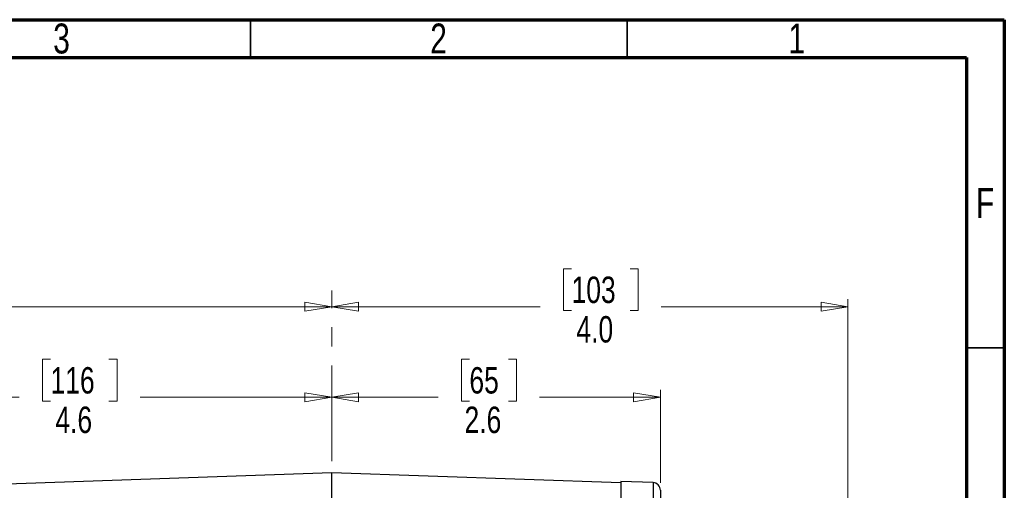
# Model space of a CAD drawing. Header units: inches. Extents: x 0.6 to 16.3, y 0.2 to 11.5.
# Tile 20 of 20: x 11.2 to 16.3, y 9 to 11.5. Entities that reach past the tile are written whole.
import ezdxf

# ---------------------------------------------------------------- set-up
doc = ezdxf.new("R2010")
doc.units = ezdxf.units.IN
doc.header["$MEASUREMENT"] = 0
doc.linetypes.add('CENTERX2', pattern=[0.8, 0.5, -0.1, 0.1, -0.1])
doc.styles.add('SLDTEXTSTYLE0', font='TXT', dxfattribs={"width": 0.75})
doc.dimstyles.new('SLDDIMSTYLE0', dxfattribs={"dimtxt": 0.137795, "dimasz": 0.14, "dimexe": 0, "dimexo": 0.0625, "dimgap": 0.034449, "dimtad": 0, "dimdec": 1, "dimlfac": 1.5, "dimrnd": 1e-09, "dimzin": 12, "dimdsep": 46, "dimtxsty": 'SLDTEXTSTYLE0', "dimblk1": 'CLOSED', "dimblk2": 'CLOSED', "dimsah": 1, "dimcen": 0.09, "dimadec": 0, "dimazin": 3, "dimtfac": 1, "dimtdec": 1, "dimtofl": 0, "dimtmove": 0, "dimatfit": 3, "dimldrblk": 'CLOSED', "dimfxl": 0, "dimfrac": 2, "dimtolj": 1, "dimtzin": 12, "dimarcsym": 0})
doc.dimstyles.new('SLDDIMSTYLE4', dxfattribs={"dimtxt": 0.137795, "dimasz": 0.14, "dimexe": 0, "dimexo": 0.0625, "dimgap": 0.034449, "dimtad": 0, "dimdec": 1, "dimlfac": 1.5, "dimrnd": 1e-09, "dimzin": 4, "dimdsep": 46, "dimtxsty": 'SLDTEXTSTYLE0', "dimblk1": 'CLOSED', "dimblk2": 'CLOSED', "dimsah": 1, "dimcen": 0.09, "dimadec": 0, "dimazin": 1, "dimtfac": 1, "dimtdec": 1, "dimtofl": 0, "dimtmove": 0, "dimatfit": 3, "dimldrblk": 'CLOSED', "dimfxl": 0, "dimfrac": 2, "dimtolj": 1, "dimtzin": 12, "dimarcsym": 0})

# ---------------------------------------------------------------- blocks, each defined once
blk = doc.blocks.new('_Closed')
at = {"color": 0, "linetype": 'ByBlock', "lineweight": -2}
for p, q in [((-1, 0.166667), (0, 0)), ((-1, 0.166667), (-1, -0.166667)), ((0, 0), (-1, -0.166667)), ((0, 0), (-1, 0))]:
    blk.add_line(p, q, dxfattribs=at)
blk = doc.blocks.new('_D_7')
at = {"color": 7, "linetype": 'Continuous', "lineweight": 0}
for p, q in [((11.358, 9.7238), (11.316, 9.7238)), ((11.316, 9.7238), (11.316, 9.505)), ((11.6634, 9.7238), (11.7054, 9.7238)), ((11.7054, 9.7238), (11.7054, 9.505)), ((9.7814, 8.4808), (9.7814, 9.5647)), ((9.7814, 9.5253), (11.1952, 9.5253)), ((12.8267, 9.5253), (11.8262, 9.5253)), ((11.316, 9.505), (11.358, 9.505)), ((11.7054, 9.505), (11.6634, 9.505))]:
    blk.add_line(p, q, dxfattribs=at)
at = {"color": 7, "linetype": 'Continuous', "lineweight": 18, "xscale": 0.14, "yscale": 0.14, "rotation": 180.0000000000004}
blk.add_blockref('_Closed', (9.7814, 9.5253), dxfattribs=at)
at = {"color": 7, "linetype": 'Continuous', "lineweight": 18, "xscale": 0.14, "yscale": 0.14}
blk.add_blockref('_Closed', (12.8267, 9.5253), dxfattribs=at)
at = {"color": 7, "linetype": 'Continuous', "lineweight": 18, "char_height": 0.1378, "attachment_point": 1, "style": 'SLDTEXTSTYLE0'}
for s, insert in [('116', (11.358, 9.6826)), ('4.6', (11.3834, 9.4765))]:
    blk.add_mtext(s, dxfattribs=dict(at, insert=insert))
blk = doc.blocks.new('_D_8')
at = {"color": 7, "linetype": 'Continuous', "lineweight": 0}
for p, q in [((10.3594, 10.1962), (10.3174, 10.1962)), ((10.3174, 10.1962), (10.3174, 9.9775)), ((10.6648, 10.1962), (10.7068, 10.1962)), ((10.7068, 10.1962), (10.7068, 9.9775)), ((9.0214, 8.7292), (9.0214, 10.0371)), ((9.0214, 9.9977), (10.1965, 9.9977)), ((10.3174, 9.9775), (10.3594, 9.9775)), ((10.7068, 9.9775), (10.6648, 9.9775)), ((12.8267, 9.9977), (10.8276, 9.9977))]:
    blk.add_line(p, q, dxfattribs=at)
at = {"color": 7, "linetype": 'Continuous', "lineweight": 18, "xscale": 0.14, "yscale": 0.14, "rotation": 180.0000000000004}
blk.add_blockref('_Closed', (9.0214, 9.9977), dxfattribs=at)
at = {"color": 7, "linetype": 'Continuous', "lineweight": 18, "xscale": 0.14, "yscale": 0.14}
blk.add_blockref('_Closed', (12.8267, 9.9977), dxfattribs=at)
at = {"color": 7, "linetype": 'Continuous', "lineweight": 18, "char_height": 0.1378, "attachment_point": 1, "style": 'SLDTEXTSTYLE0'}
for s, insert in [('145', (10.3594, 10.1551)), ('5.7', (10.3848, 9.9489))]:
    blk.add_mtext(s, dxfattribs=dict(at, insert=insert))
blk = doc.blocks.new('_D_9')
at = {"color": 7, "linetype": 'Continuous', "lineweight": 0}
for p, q in [((13.5453, 9.7238), (13.5034, 9.7238)), ((13.5034, 9.7238), (13.5034, 9.505)), ((13.749, 9.7238), (13.791, 9.7238)), ((13.791, 9.7238), (13.791, 9.505)), ((14.5431, 9.079), (14.5431, 9.5647)), ((12.8267, 9.5253), (13.3825, 9.5253)), ((14.5431, 9.5253), (13.9118, 9.5253)), ((13.5034, 9.505), (13.5453, 9.505)), ((13.791, 9.505), (13.749, 9.505))]:
    blk.add_line(p, q, dxfattribs=at)
at = {"color": 7, "linetype": 'Continuous', "lineweight": 18, "xscale": 0.14, "yscale": 0.14, "rotation": 180.0000000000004}
blk.add_blockref('_Closed', (12.8267, 9.5253), dxfattribs=at)
at = {"color": 7, "linetype": 'Continuous', "lineweight": 18, "xscale": 0.14, "yscale": 0.14}
blk.add_blockref('_Closed', (14.5431, 9.5253), dxfattribs=at)
at = {"color": 7, "linetype": 'Continuous', "lineweight": 18, "char_height": 0.1378, "attachment_point": 1, "style": 'SLDTEXTSTYLE0'}
for s, insert in [('65', (13.5453, 9.6826)), ('2.6', (13.5199, 9.4765))]:
    blk.add_mtext(s, dxfattribs=dict(at, insert=insert))
blk = doc.blocks.new('_D_10')
at = {"color": 7, "linetype": 'Continuous', "lineweight": 0}
for p, q in [((14.0787, 10.1962), (14.0367, 10.1962)), ((14.0367, 10.1962), (14.0367, 9.9775)), ((14.3841, 10.1962), (14.4261, 10.1962)), ((14.4261, 10.1962), (14.4261, 9.9775)), ((15.5217, 7.5217), (15.5217, 10.0371)), ((12.8267, 9.9977), (13.9158, 9.9977)), ((14.0367, 9.9775), (14.0787, 9.9775)), ((14.4261, 9.9775), (14.3841, 9.9775)), ((15.5217, 9.9977), (14.5469, 9.9977))]:
    blk.add_line(p, q, dxfattribs=at)
at = {"color": 7, "linetype": 'Continuous', "lineweight": 18, "xscale": 0.14, "yscale": 0.14, "rotation": 180.0000000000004}
blk.add_blockref('_Closed', (12.8267, 9.9977), dxfattribs=at)
at = {"color": 7, "linetype": 'Continuous', "lineweight": 18, "xscale": 0.14, "yscale": 0.14}
blk.add_blockref('_Closed', (15.5217, 9.9977), dxfattribs=at)
at = {"color": 7, "linetype": 'Continuous', "lineweight": 18, "char_height": 0.1378, "attachment_point": 1, "style": 'SLDTEXTSTYLE0'}
for s, insert in [('103', (14.0787, 10.1551)), ('4.0', (14.1041, 9.9489))]:
    blk.add_mtext(s, dxfattribs=dict(at, insert=insert))

msp = doc.modelspace()

# ---------------------------------------------------------------- linework, layer by layer
at = {"color": 7, "linetype": 'Continuous', "lineweight": 70}
for p, q in [((0.5906, 11.4961), (16.3386, 11.4961)), ((16.3386, 11.4961), (16.3386, 0.1969)), ((0.7874, 11.2992), (16.1417, 11.2992)), ((16.1417, 11.2992), (16.1417, 0.3937))]:
    msp.add_line(p, q, dxfattribs=at)
at = {"color": 7, "linetype": 'Continuous', "lineweight": 35}
for p, q in [((12.4016, 11.2992), (12.4016, 11.4961)), ((14.3701, 11.2992), (14.3701, 11.4961)), ((16.1417, 9.7835), (16.3386, 9.7835))]:
    msp.add_line(p, q, dxfattribs=at)
at = {"color": 7, "linetype": 'CENTERX2', "lineweight": 18}
msp.add_line((12.8267, 3.591), (12.8267, 10.0823), dxfattribs=at)
at = {"color": 7, "linetype": 'Continuous', "lineweight": 25}
for p, q in [((12.8267, 9.1316), (10.4656, 9.0492)), ((14.3364, 9.0789), (12.8267, 9.1316)), ((12.8267, 8.7742), (12.8267, 9.1316)), ((14.5045, 9.0796), (14.3364, 9.0855)), ((14.3364, 9.0855), (14.3364, 8.7272))]:
    msp.add_line(p, q, dxfattribs=at)
at = {"color": 8, "linetype": 'Continuous', "lineweight": 25}
msp.add_line((14.5045, 9.0796), (14.5045, 8.7213), dxfattribs=at)
at = {"color": 7, "linetype": 'Continuous', "lineweight": 25}
msp.add_arc((14.5031, 9.0396), 0.04, 0, 88, dxfattribs=at)
msp.add_open_spline([(14.5431, 9.0396), (14.5431, 9.0376), (14.5431, 9.0335), (14.5431, 9.0006), (14.5431, 8.9494), (14.5431, 8.879), (14.5431, 8.7935), (14.5431, 8.7233), (14.5431, 8.6884)], degree=3, knots=[0, 0, 0, 0, 0.171594, 0.342271, 0.511803, 0.677325, 0.840122, 1, 1, 1, 1], dxfattribs=at)

# ---------------------------------------------------------------- texts
at = {"color": 7, "linetype": 'Continuous', "lineweight": 0, "char_height": 0.1562, "attachment_point": 2, "style": 'SLDTEXTSTYLE0'}
for s, insert in [('3', (11.4157, 11.476)), ('2', (13.3843, 11.476)), ('1', (15.2543, 11.476)), ('F', (16.2385, 10.6174))]:
    msp.add_mtext(s, dxfattribs=dict(at, insert=insert))

# ---------------------------------------------------------------- dimensions: what is measured, and where the dimension line sits
at = {"color": 7, "linetype": 'Continuous', "lineweight": 18}
for base, p1, p2, dimstyle, picture, middle in [((9.0214, 9.9977), (12.8267, 10.0823), (9.0214, 8.6898), 'SLDDIMSTYLE0', '_D_8', (10.5121, 9.9977)), ((12.8267, 9.9977), (15.5217, 7.4824), (12.8267, 10.0823), 'SLDDIMSTYLE4', '_D_10', (14.2314, 9.9977)), ((9.7814, 9.5253), (12.8267, 10.0823), (9.7814, 8.4414), 'SLDDIMSTYLE0', '_D_7', (11.5107, 9.5253)), ((14.5431, 9.5253), (12.8267, 10.0823), (14.5431, 9.0396), 'SLDDIMSTYLE0', '_D_9', (13.6472, 9.5253))]:
    dim = msp.add_linear_dim(base=base, p1=p1, p2=p2, dimstyle=dimstyle, dxfattribs=at)
    dim.commit()
    dim.dimension.update_dxf_attribs({"geometry": picture, "text_midpoint": middle, "dimtype": 160})

doc.saveas('drawing.dxf')
